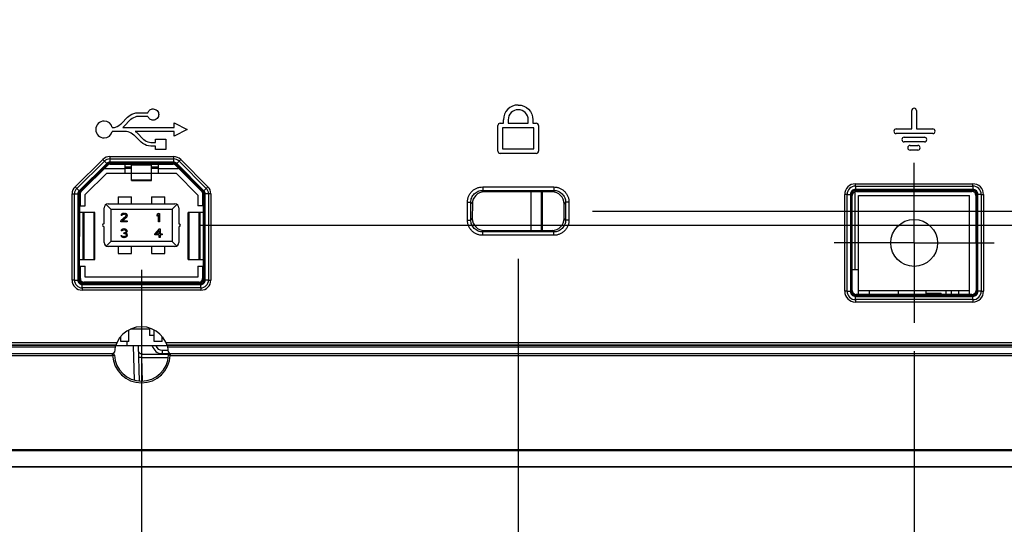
# Model space of a CAD drawing. Header units: inches. Extents: x 0 to 34, y 0 to 22.
# Tile 16 of 22: x 16.1 to 18.2, y 9.4 to 10.5. Entities that reach past the tile are written whole.
import ezdxf

# ---------------------------------------------------------------- set-up
doc = ezdxf.new("R2010")
doc.units = ezdxf.units.IN
doc.header["$LTSCALE"] = 1.87
doc.header["$MEASUREMENT"] = 0
doc.linetypes.add('CENTER', pattern=[0.6, 0.375, -0.075, 0.075, -0.075])
doc.layers.get('0').update_dxf_attribs({"linetype": 'CONTINUOUS'})
for name, color, linetype in [('02___PRT_ALL_AXES', 7, 'CONTINUOUS'), ('DIMENSIONS', 7, 'CONTINUOUS'), ('ECAD_611764_01_24_R_2_0603_PKO_', 7, 'CONTINUOUS'), ('ECAD_690173_01_94_DPK369_REV2', 7, 'CONTINUOUS'), ('ECAD_701699_01_69_SO8B_REV1', 7, 'CONTINUOUS'), ('ECAD_710199_01_20_SM1206_REV2', 7, 'CONTINUOUS'), ('ECAD_715793_01_24_C0402_REV2', 7, 'CONTINUOUS'), ('ECAD_716001_01_323_K336M50X16T_', 7, 'CONTINUOUS'), ('ECAD_716340_01_39_C_2_0603_PKO_', 7, 'CONTINUOUS'), ('ECAD_724799_01_35_OSC_4_SIT8208', 7, 'CONTINUOUS'), ('ECAD_733236_01_63_TR_3_SOT89_1_', 7, 'CONTINUOUS'), ('ECAD_733394_01_44_SOT23_REV1', 7, 'CONTINUOUS'), ('ECAD_745657_01_400_HSD2PK', 7, 'CONTINUOUS')]:
    doc.layers.add(name, color=color, linetype=linetype)
doc.styles.get("Standard").update_dxf_attribs({"font": 'txt', "width": 0.8})
doc.dimstyles.new('DIMSTYLE_1', dxfattribs={"dimtxt": 0.125, "dimasz": 0.18, "dimexe": 0.125, "dimexo": 0.0625, "dimgap": 0.09, "dimtad": 0, "dimtih": 1, "dimtoh": 1, "dimdec": 3, "dimlfac": 1.333333, "dimzin": 4, "dimdsep": 46, "dimtxsty": 'STANDARD', "dimblk": '_FILLED', "dimblk1": '_FILLED', "dimblk2": '_FILLED', "dimcen": 0.09, "dimadec": 0, "dimazin": 0, "dimtp": 0.001, "dimtm": 0.001, "dimtfac": 1, "dimtdec": 3, "dimtofl": 0, "dimtmove": 0, "dimatfit": 3, "dimldrblk": '_FILLED', "dimfxl": 1, "dimtolj": 1, "dimtzin": 4, "dimarcsym": 0})

# ---------------------------------------------------------------- blocks, each defined once
blk = doc.blocks.new('*D2')
at = {"layer": 'DIMENSIONS', "color": 2, "linetype": 'CONTINUOUS'}
for p, q in [((18.2757, 10.0331), (20.9948, 10.0331)), ((20.9948, 10.0331), (21.1148, 9.9132)), ((21.1148, 9.9132), (21.3441, 9.9132))]:
    blk.add_line(p, q, dxfattribs=at)
at = {"layer": 'DIMENSIONS', "color": 2, "linetype": 'CONTINUOUS', "insert": (21.4066, 9.9757), "char_height": 0.125, "width": 1.225, "attachment_point": 1, "line_spacing_factor": 0.9}
blk.add_mtext('.660{\\Ftxt.shx;\\W1.000000;\\H0.125000; }[16.77]', dxfattribs=at)
blk = doc.blocks.new('_FILLED')
at = {"color": 0, "linetype": 'BYBLOCK'}
blk.add_solid([(0, 0), (-1, 0.174), (-1, -0.174)], dxfattribs=at)
blk = doc.blocks.new('*D3')
at = {"layer": 'DIMENSIONS', "color": 2, "linetype": 'CONTINUOUS'}
blk.add_line((16.4595, 10.0722), (21.3441, 10.0722), dxfattribs=at)
at = {"layer": 'DIMENSIONS', "color": 2, "linetype": 'CONTINUOUS', "insert": (21.4066, 10.1347), "char_height": 0.125, "width": 1.225, "attachment_point": 1, "line_spacing_factor": 0.9}
blk.add_mtext('.712{\\Ftxt.shx;\\W1.000000;\\H0.125000; }[18.09]', dxfattribs=at)
blk = doc.blocks.new('*D4')
at = {"layer": 'DIMENSIONS', "color": 2, "linetype": 'CONTINUOUS'}
for p, q in [((20.9777, 10.1033), (21.0315, 10.2194)), ((21.0315, 10.2194), (21.3441, 10.2194)), ((17.3255, 10.1033), (20.9777, 10.1033))]:
    blk.add_line(p, q, dxfattribs=at)
at = {"layer": 'DIMENSIONS', "color": 2, "linetype": 'CONTINUOUS', "insert": (21.4066, 10.2819), "char_height": 0.125, "width": 1.225, "attachment_point": 1, "line_spacing_factor": 0.9}
blk.add_mtext('.754{\\Ftxt.shx;\\W1.000000;\\H0.125000; }[19.15]', dxfattribs=at)
blk = doc.blocks.new('*D10')
at = {"layer": 'DIMENSIONS', "color": 2, "linetype": 'CONTINUOUS'}
blk.add_line((18.0365, 9.7939), (18.0365, 8.7679), dxfattribs=at)
at = {"layer": 'DIMENSIONS', "color": 2, "linetype": 'CONTINUOUS', "insert": (17.974, 8.7054), "char_height": 0.125, "width": 1.325, "attachment_point": 3, "rotation": 90, "line_spacing_factor": 0.9}
blk.add_mtext('3.494{\\Ftxt.shx;\\W1.000000;\\H0.125000; }[88.73]', dxfattribs=at)
blk = doc.blocks.new('*D11')
at = {"layer": 'DIMENSIONS', "color": 2, "linetype": 'CONTINUOUS'}
blk.add_line((17.1616, 9.9982), (17.1616, 8.7679), dxfattribs=at)
at = {"layer": 'DIMENSIONS', "color": 2, "linetype": 'CONTINUOUS', "insert": (17.0991, 8.7054), "char_height": 0.125, "width": 1.425, "attachment_point": 3, "rotation": 90, "line_spacing_factor": 0.9}
blk.add_mtext('4.660{\\Ftxt.shx;\\W1.000000;\\H0.125000; }[118.36]', dxfattribs=at)
blk = doc.blocks.new('*D12')
at = {"layer": 'DIMENSIONS', "color": 2, "linetype": 'CONTINUOUS'}
blk.add_line((16.3291, 9.9739), (16.3291, 8.7679), dxfattribs=at)
at = {"layer": 'DIMENSIONS', "color": 2, "linetype": 'CONTINUOUS', "insert": (16.2666, 8.7054), "char_height": 0.125, "width": 1.425, "attachment_point": 3, "rotation": 90, "line_spacing_factor": 0.9}
blk.add_mtext('5.770{\\Ftxt.shx;\\W1.000000;\\H0.125000; }[146.56]', dxfattribs=at)
blk = doc.blocks.new('*D13')
at = {"layer": 'DIMENSIONS', "color": 2, "linetype": 'CONTINUOUS'}
blk.add_line((15.7591, 9.7831), (15.7591, 8.7679), dxfattribs=at)
at = {"layer": 'DIMENSIONS', "color": 2, "linetype": 'CONTINUOUS', "insert": (15.6966, 8.7054), "char_height": 0.125, "width": 1.425, "attachment_point": 3, "rotation": 90, "line_spacing_factor": 0.9}
blk.add_mtext('6.530{\\Ftxt.shx;\\W1.000000;\\H0.125000; }[165.86]', dxfattribs=at)
blk = doc.blocks.new('*D14')
at = {"layer": 'DIMENSIONS', "color": 2, "linetype": 'CONTINUOUS'}
blk.add_line((13.7229, 10.9522), (13.7229, 8.7679), dxfattribs=at)
at = {"layer": 'DIMENSIONS', "color": 2, "linetype": 'CONTINUOUS', "insert": (13.6604, 8.7054), "char_height": 0.125, "width": 1.425, "attachment_point": 3, "rotation": 90, "line_spacing_factor": 0.9}
blk.add_mtext('9.245{\\Ftxt.shx;\\W1.000000;\\H0.125000; }[234.82]', dxfattribs=at)

msp = doc.modelspace()

# ---------------------------------------------------------------- linework, layer by layer
at = {"color": 40, "linetype": 'CONTINUOUS'}
for p, q in [((16.29856, 10.31045), (16.30394, 10.31486)), ((16.30394, 10.31486), (16.308, 10.31712)), ((16.308, 10.31712), (16.31223, 10.31875)), ((16.31223, 10.31875), (16.3166, 10.32005)), ((16.3166, 10.32005), (16.32115, 10.32052)), ((16.32115, 10.32052), (16.32344, 10.32071)), ((16.32344, 10.32071), (16.34329, 10.32071)), ((18.03129, 10.285), (18.03129, 10.3252)), ((18.04171, 10.3252), (18.04171, 10.285)), ((16.2755, 10.29), (16.27939, 10.29226)), ((16.27939, 10.29226), (16.28298, 10.29504)), ((16.28298, 10.29504), (16.28477, 10.29651)), ((16.28477, 10.29651), (16.29856, 10.31045)), ((16.30441, 10.3046), (16.29061, 10.29082)), ((16.3059, 10.30575), (16.30441, 10.3046)), ((16.30864, 10.30786), (16.3059, 10.30575)), ((16.31157, 10.30964), (16.30864, 10.30786)), ((16.3148, 10.31095), (16.31157, 10.30964)), ((16.31824, 10.31193), (16.3148, 10.31095)), ((16.32162, 10.31242), (16.31824, 10.31193)), ((16.32344, 10.31257), (16.32162, 10.31242)), ((16.34329, 10.31257), (16.32344, 10.31257)), ((16.40122, 10.29811), (16.43014, 10.28365)), ((16.40122, 10.28772), (16.40122, 10.29811)), ((17.11657, 10.23589), (17.11657, 10.29213)), ((17.12178, 10.29734), (17.12906, 10.29734)), ((17.12905, 10.29734), (17.12905, 10.3051)), ((17.13947, 10.3051), (17.13947, 10.29734)), ((17.13947, 10.29734), (17.18374, 10.29734)), ((17.18374, 10.29734), (17.18374, 10.3051)), ((17.19415, 10.3051), (17.19415, 10.29734)), ((17.19416, 10.29734), (17.20147, 10.29734)), ((17.20668, 10.29213), (17.20668, 10.23589)), ((16.26466, 10.28772), (16.26945, 10.28772)), ((16.29436, 10.27945), (16.26466, 10.27945)), ((16.26945, 10.28772), (16.27145, 10.28838)), ((16.27145, 10.28838), (16.2755, 10.29)), ((16.2885, 10.28886), (16.2877, 10.28772)), ((16.2877, 10.28772), (16.40122, 10.28772)), ((16.29061, 10.29082), (16.2885, 10.28886)), ((16.2963, 10.27895), (16.29436, 10.27945)), ((16.2997, 10.27813), (16.2963, 10.27895)), ((16.30311, 10.277), (16.2997, 10.27813)), ((16.30637, 10.27538), (16.30311, 10.277)), ((16.30945, 10.27359), (16.30637, 10.27538)), ((16.31223, 10.27133), (16.30945, 10.27359)), ((16.31352, 10.27017), (16.31223, 10.27133)), ((16.327, 10.2567), (16.31352, 10.27017)), ((16.40122, 10.27945), (16.31519, 10.27945)), ((16.31519, 10.27945), (16.31774, 10.27749)), ((16.31774, 10.27749), (16.31935, 10.27602)), ((16.31935, 10.27602), (16.33268, 10.26254)), ((16.43014, 10.28365), (16.40122, 10.26919)), ((16.40122, 10.26919), (16.40122, 10.27945)), ((17.19626, 10.28692), (17.12698, 10.28692)), ((17.12698, 10.28692), (17.12698, 10.2411)), ((17.19626, 10.2411), (17.19626, 10.28692)), ((17.99713, 10.285), (18.03129, 10.285)), ((18.0777, 10.27458), (17.99713, 10.27458)), ((18.04172, 10.285), (18.0777, 10.285)), ((16.32861, 10.25524), (16.327, 10.2567)), ((16.3322, 10.25248), (16.32861, 10.25524)), ((16.33624, 10.2502), (16.3322, 10.25248)), ((16.33268, 10.26254), (16.33414, 10.2614)), ((16.33414, 10.2614), (16.3369, 10.2593)), ((16.34048, 10.24841), (16.33624, 10.2502)), ((16.3369, 10.2593), (16.33982, 10.25751)), ((16.33982, 10.25751), (16.34306, 10.25621)), ((16.34486, 10.24728), (16.34048, 10.24841)), ((16.34306, 10.25621), (16.34649, 10.25524)), ((16.34649, 10.25524), (16.34989, 10.25492)), ((16.34989, 10.25492), (16.35168, 10.25477)), ((16.35168, 10.25477), (16.35998, 10.25477)), ((16.35998, 10.2619), (16.38271, 10.2619)), ((16.35998, 10.25477), (16.35998, 10.2619)), ((16.38271, 10.2619), (16.38271, 10.23933)), ((18.01459, 10.26654), (18.05927, 10.26654)), ((18.05927, 10.25612), (18.01459, 10.25612)), ((18.02777, 10.24838), (18.04462, 10.24838)), ((16.34942, 10.24662), (16.34486, 10.24728)), ((16.35168, 10.24645), (16.34942, 10.24662)), ((16.35998, 10.24645), (16.35168, 10.24645)), ((16.35998, 10.23933), (16.35998, 10.24645)), ((16.38271, 10.23933), (16.35998, 10.23933)), ((17.20147, 10.23068), (17.12178, 10.23068)), ((17.12698, 10.2411), (17.19626, 10.2411)), ((18.04462, 10.23796), (18.02777, 10.23796))]:
    msp.add_line(p, q, dxfattribs=at)
at = {"color": 7, "linetype": 'CONTINUOUS'}
for p, q in [((16.18246, 10.15729), (16.24376, 10.21746)), ((16.18612, 10.15358), (16.2474, 10.21373)), ((16.2525, 10.20853), (16.19122, 10.14838)), ((16.25407, 10.20687), (16.19286, 10.14678)), ((16.19479, 10.14597), (16.25487, 10.20492)), ((16.24375, 10.21745), (16.2525, 10.20853)), ((16.25407, 10.20687), (16.2525, 10.20853)), ((16.25487, 10.20492), (16.25407, 10.20687)), ((16.25927, 10.2238), (16.40013, 10.2238)), ((16.25928, 10.2238), (16.25928, 10.2113)), ((16.25928, 10.21859), (16.40013, 10.21859)), ((16.40013, 10.2113), (16.25928, 10.2113)), ((16.25932, 10.20902), (16.25928, 10.2113)), ((16.40008, 10.20902), (16.25932, 10.20902)), ((16.26012, 10.20707), (16.25932, 10.20902)), ((16.26012, 10.20707), (16.39927, 10.20707)), ((16.29221, 10.20707), (16.29221, 10.18702)), ((16.30697, 10.17078), (16.30697, 10.20707)), ((16.30697, 10.20582), (16.35126, 10.20582)), ((16.35126, 10.17078), (16.35126, 10.20707)), ((16.36603, 10.20707), (16.36603, 10.18702)), ((16.39927, 10.20707), (16.40008, 10.20902)), ((16.40008, 10.20902), (16.40013, 10.2113)), ((16.40013, 10.2238), (16.40013, 10.2113)), ((16.40457, 10.20487), (16.40538, 10.20682)), ((16.40457, 10.20487), (16.4635, 10.14598)), ((16.40538, 10.20682), (16.40697, 10.20847)), ((16.46543, 10.14678), (16.40538, 10.20682)), ((16.4158, 10.2173), (16.40697, 10.20847)), ((16.46707, 10.14836), (16.40697, 10.20847)), ((16.41212, 10.21362), (16.47222, 10.15351)), ((16.41579, 10.21731), (16.47591, 10.15719)), ((16.25249, 10.18702), (16.20436, 10.13977)), ((16.24806, 10.1975), (16.29221, 10.1975)), ((16.25249, 10.18702), (16.40574, 10.18702)), ((16.30697, 10.20028), (16.29221, 10.20028)), ((16.29221, 10.19824), (16.30697, 10.19824)), ((16.36603, 10.20028), (16.35126, 10.20028)), ((16.35126, 10.19824), (16.36603, 10.19824)), ((16.36603, 10.1975), (16.41017, 10.1975)), ((16.45387, 10.13889), (16.40574, 10.18702)), ((16.35126, 10.17148), (16.30697, 10.17148)), ((16.30697, 10.17078), (16.35126, 10.17078)), ((17.90675, 10.16367), (18.16623, 10.16367)), ((17.90675, 10.15846), (17.90675, 10.16367)), ((18.16623, 10.15846), (18.16623, 10.16367)), ((16.17583, 9.95092), (16.17583, 10.14149)), ((16.17583, 10.14148), (16.18833, 10.14148)), ((16.18104, 9.95093), (16.18104, 10.14148)), ((16.18247, 10.1573), (16.19122, 10.14838)), ((16.18833, 10.14148), (16.18833, 9.95093)), ((16.19061, 10.14143), (16.18833, 10.14148)), ((16.19061, 10.14143), (16.19254, 10.14063)), ((16.19061, 10.14143), (16.19061, 9.95104)), ((16.19286, 10.14678), (16.19122, 10.14838)), ((16.19248, 9.95291), (16.19254, 10.14063)), ((16.19286, 10.14678), (16.19479, 10.14597)), ((16.19403, 10.11497), (16.19403, 10.14346)), ((16.20436, 10.11497), (16.20436, 10.13977)), ((16.4635, 10.14598), (16.46543, 10.14678)), ((16.4642, 10.14346), (16.4642, 10.11497)), ((16.46543, 10.14678), (16.46707, 10.14836)), ((16.46569, 10.14068), (16.46762, 10.14148)), ((16.46569, 10.14068), (16.46575, 9.95291)), ((16.47591, 10.1572), (16.46707, 10.14836)), ((16.46762, 10.14148), (16.46991, 10.14152)), ((16.46762, 9.95104), (16.46762, 10.14148)), ((16.4824, 10.14152), (16.46991, 10.14152)), ((16.46991, 9.95093), (16.46991, 10.14152)), ((16.47719, 10.14152), (16.47719, 9.95093)), ((16.4824, 10.14153), (16.4824, 9.95092)), ((17.0831, 10.15664), (17.24013, 10.15664)), ((17.0831, 10.15664), (17.0831, 10.14914)), ((17.0831, 10.14914), (17.24013, 10.14914)), ((17.0831, 10.14914), (17.0865, 10.14574)), ((17.23673, 10.14574), (17.0865, 10.14574)), ((17.24013, 10.14914), (17.23673, 10.14574)), ((17.24013, 10.15664), (17.24013, 10.14914)), ((17.88309, 9.92628), (17.88309, 10.14001)), ((17.8883, 10.14001), (17.88309, 10.14001)), ((17.8883, 10.14001), (17.89558, 10.14001)), ((17.8883, 9.92628), (17.8883, 10.14001)), ((17.89558, 10.14001), (17.89558, 9.92628)), ((17.89558, 10.14001), (17.89786, 10.1399)), ((17.89983, 10.13793), (17.89786, 10.1399)), ((17.89786, 10.1399), (17.89786, 9.92639)), ((17.90675, 10.15846), (18.16623, 10.15846)), ((17.90675, 10.15846), (17.90675, 10.15118)), ((18.16623, 10.15118), (17.90675, 10.15118)), ((17.90686, 10.14889), (17.90675, 10.15118)), ((18.16612, 10.14889), (17.90686, 10.14889)), ((17.90883, 10.14692), (17.90686, 10.14889)), ((17.90883, 10.14692), (18.16415, 10.14692)), ((18.16612, 10.14889), (18.16415, 10.14692)), ((18.16623, 10.15118), (18.16612, 10.14889)), ((18.16623, 10.15846), (18.16623, 10.15118)), ((18.17512, 10.1399), (18.17315, 10.13793)), ((18.1774, 10.14001), (18.17512, 10.1399)), ((18.17512, 9.92639), (18.17512, 10.1399)), ((18.18469, 10.14001), (18.1774, 10.14001)), ((18.1774, 9.92628), (18.1774, 10.14001)), ((18.18469, 10.14001), (18.18469, 9.92628)), ((18.18469, 10.14001), (18.1899, 10.14001)), ((18.1899, 10.14001), (18.1899, 9.92627)), ((16.25106, 10.11803), (16.2612, 10.10788)), ((16.2553, 10.1191), (16.40294, 10.1191)), ((16.27744, 10.13454), (16.30697, 10.13454)), ((16.27744, 10.13454), (16.27744, 10.1191)), ((16.30697, 10.1191), (16.30697, 10.13454)), ((16.35126, 10.13454), (16.38079, 10.13454)), ((16.35126, 10.13454), (16.35126, 10.1191)), ((16.38079, 10.1191), (16.38079, 10.13454)), ((16.40717, 10.11803), (16.39703, 10.10788)), ((16.45387, 10.13889), (16.45387, 10.11497)), ((17.04937, 10.12291), (17.05687, 10.12291)), ((17.04937, 10.08363), (17.04937, 10.12291)), ((17.05687, 10.12291), (17.06025, 10.11952)), ((17.05687, 10.08363), (17.05687, 10.12291)), ((17.06025, 10.11952), (17.06023, 10.087)), ((17.26636, 10.12291), (17.26298, 10.11952)), ((17.263, 10.087), (17.26298, 10.11952)), ((17.27386, 10.12291), (17.26636, 10.12291)), ((17.26636, 10.12291), (17.26636, 10.08363)), ((17.27386, 10.12291), (17.27386, 10.08363)), ((17.8997, 9.92823), (17.89983, 10.13793)), ((17.91387, 10.13814), (18.15912, 10.13814)), ((17.91387, 9.91923), (17.91387, 10.13814)), ((18.15912, 9.91923), (18.15912, 10.13814)), ((18.17315, 10.13793), (18.17328, 9.92823)), ((16.19253, 10.11497), (16.20436, 10.11497)), ((16.22606, 10.10021), (16.19253, 10.10021)), ((16.19973, 10.10021), (16.19973, 9.99686)), ((16.20139, 10.10021), (16.20139, 9.99686)), ((16.22454, 9.99686), (16.22454, 10.10021)), ((16.22606, 9.99686), (16.22606, 10.10021)), ((16.24644, 10.07555), (16.24644, 10.11025)), ((16.2612, 10.10788), (16.39703, 10.10788)), ((16.2612, 10.10788), (16.2612, 10.03643)), ((16.28584, 10.09723), (16.28426, 10.09562)), ((16.28741, 10.09803), (16.28584, 10.09723)), ((16.28662, 10.09522), (16.28781, 10.09602)), ((16.29017, 10.09843), (16.28741, 10.09803)), ((16.28781, 10.09602), (16.28977, 10.09642)), ((16.29135, 10.09642), (16.28977, 10.09642)), ((16.29017, 10.09843), (16.29174, 10.09843)), ((16.29135, 10.09642), (16.29332, 10.09602)), ((16.29411, 10.09803), (16.29174, 10.09843)), ((16.29332, 10.09602), (16.2945, 10.09522)), ((16.29568, 10.09723), (16.29411, 10.09803)), ((16.29725, 10.09562), (16.29568, 10.09723)), ((16.36641, 10.09843), (16.36404, 10.09562)), ((16.36641, 10.09843), (16.36877, 10.09843)), ((16.36877, 10.09843), (16.36877, 10.07954)), ((16.39703, 10.10788), (16.39703, 10.03643)), ((16.41179, 10.11025), (16.41179, 10.07555)), ((16.4657, 10.10021), (16.43217, 10.10021)), ((16.43217, 9.99686), (16.43217, 10.10021)), ((16.43369, 10.10021), (16.43369, 9.99686)), ((16.4657, 10.11497), (16.45387, 10.11497)), ((16.45684, 9.99686), (16.45684, 10.10021)), ((16.45851, 9.99686), (16.45851, 10.10021)), ((16.2945, 10.0916), (16.28348, 10.08155)), ((16.28348, 10.07954), (16.28348, 10.08155)), ((16.29765, 10.07954), (16.28348, 10.07954)), ((16.28426, 10.09562), (16.28387, 10.09401)), ((16.28584, 10.09401), (16.28387, 10.09401)), ((16.28584, 10.09401), (16.28662, 10.09522)), ((16.28662, 10.08155), (16.29647, 10.09039)), ((16.28662, 10.08155), (16.29765, 10.08155)), ((16.2945, 10.09522), (16.29529, 10.09401)), ((16.29529, 10.09321), (16.2945, 10.0916)), ((16.29529, 10.09321), (16.29529, 10.09401)), ((16.29647, 10.09039), (16.29725, 10.0916)), ((16.29765, 10.09401), (16.29725, 10.09562)), ((16.29725, 10.0916), (16.29765, 10.09321)), ((16.29765, 10.09401), (16.29765, 10.09321)), ((16.29765, 10.08155), (16.29765, 10.07954)), ((16.36404, 10.0924), (16.36404, 10.09562)), ((16.36404, 10.0924), (16.36641, 10.09522)), ((16.36641, 10.07954), (16.36641, 10.09522)), ((16.36877, 10.07954), (16.36641, 10.07954)), ((17.04937, 10.08363), (17.05687, 10.08363)), ((17.05687, 10.08363), (17.06023, 10.087)), ((17.26636, 10.08363), (17.263, 10.087)), ((17.27386, 10.08363), (17.26636, 10.08363)), ((16.24644, 10.03406), (16.24644, 10.06876)), ((16.28426, 10.06122), (16.28387, 10.05961)), ((16.28584, 10.05961), (16.28387, 10.05961)), ((16.28584, 10.06283), (16.28426, 10.06122)), ((16.28741, 10.06363), (16.28584, 10.06283)), ((16.28584, 10.05961), (16.28662, 10.06082)), ((16.28662, 10.06082), (16.28781, 10.06162)), ((16.29017, 10.06403), (16.28741, 10.06363)), ((16.28781, 10.06162), (16.28977, 10.06202)), ((16.29135, 10.06202), (16.28977, 10.06202)), ((16.28977, 10.05559), (16.29135, 10.05559)), ((16.28977, 10.05398), (16.28977, 10.05559)), ((16.29135, 10.05398), (16.28977, 10.05398)), ((16.29017, 10.06403), (16.29096, 10.06403)), ((16.29371, 10.06363), (16.29096, 10.06403)), ((16.29135, 10.06202), (16.29332, 10.06162)), ((16.29371, 10.0564), (16.29135, 10.05559)), ((16.29135, 10.05398), (16.29371, 10.05358)), ((16.29332, 10.06162), (16.2945, 10.06082)), ((16.29529, 10.06283), (16.29371, 10.06363)), ((16.2945, 10.0572), (16.29371, 10.0564)), ((16.29371, 10.05358), (16.29489, 10.05278)), ((16.2945, 10.06082), (16.29529, 10.05961)), ((16.29529, 10.05881), (16.2945, 10.0572)), ((16.2945, 10.05479), (16.29607, 10.05599)), ((16.29647, 10.05398), (16.2945, 10.05479)), ((16.29489, 10.05278), (16.29568, 10.05117)), ((16.29686, 10.06122), (16.29529, 10.06283)), ((16.29529, 10.05881), (16.29529, 10.05961)), ((16.29607, 10.05599), (16.29686, 10.0572)), ((16.29725, 10.05278), (16.29647, 10.05398)), ((16.29725, 10.05961), (16.29686, 10.06122)), ((16.29686, 10.0572), (16.29725, 10.05881)), ((16.29725, 10.05961), (16.29725, 10.05881)), ((16.29765, 10.05117), (16.29725, 10.05278)), ((16.36816, 10.06403), (16.35871, 10.05318)), ((16.35871, 10.05077), (16.35871, 10.05318)), ((16.36147, 10.05318), (16.36816, 10.06082)), ((16.36147, 10.05318), (16.36816, 10.05318)), ((16.36816, 10.06403), (16.37052, 10.06403)), ((16.36816, 10.05318), (16.36816, 10.06082)), ((16.37052, 10.06403), (16.37052, 10.05318)), ((16.37052, 10.05318), (16.37446, 10.05318)), ((16.37446, 10.05318), (16.37446, 10.05077)), ((16.41179, 10.06876), (16.41179, 10.03406)), ((17.0831, 10.0574), (17.08645, 10.06075)), ((17.24013, 10.0574), (17.0831, 10.0574)), ((17.0831, 10.0499), (17.0831, 10.0574)), ((17.08645, 10.06075), (17.23678, 10.06075)), ((17.24013, 10.0574), (17.23678, 10.06075)), ((17.24013, 10.0499), (17.24013, 10.0574)), ((16.25106, 10.02628), (16.2612, 10.03643)), ((16.39703, 10.03643), (16.2612, 10.03643)), ((16.28348, 10.04956), (16.28544, 10.04956)), ((16.28348, 10.04956), (16.28387, 10.04835)), ((16.28387, 10.04835), (16.28466, 10.04715)), ((16.28466, 10.04715), (16.28584, 10.04634)), ((16.28584, 10.04876), (16.28544, 10.04956)), ((16.28662, 10.04795), (16.28584, 10.04876)), ((16.28584, 10.04634), (16.28741, 10.04554)), ((16.28741, 10.04755), (16.28662, 10.04795)), ((16.28938, 10.04715), (16.28741, 10.04755)), ((16.28741, 10.04554), (16.28899, 10.04514)), ((16.29214, 10.04514), (16.28899, 10.04514)), ((16.28938, 10.04715), (16.29174, 10.04715)), ((16.29371, 10.04755), (16.29174, 10.04715)), ((16.29214, 10.04514), (16.29371, 10.04554)), ((16.2945, 10.04795), (16.29371, 10.04755)), ((16.29371, 10.04554), (16.29529, 10.04634)), ((16.29529, 10.04876), (16.2945, 10.04795)), ((16.29568, 10.04956), (16.29529, 10.04876)), ((16.29529, 10.04634), (16.29647, 10.04715)), ((16.29568, 10.04956), (16.29568, 10.05117)), ((16.29647, 10.04715), (16.29725, 10.04835)), ((16.29725, 10.04835), (16.29765, 10.04956)), ((16.29765, 10.05117), (16.29765, 10.04956)), ((16.36816, 10.05077), (16.35871, 10.05077)), ((16.36816, 10.04514), (16.36816, 10.05077)), ((16.37052, 10.04514), (16.36816, 10.04514)), ((16.37446, 10.05077), (16.37052, 10.05077)), ((16.37052, 10.05077), (16.37052, 10.04514)), ((16.40717, 10.02628), (16.39703, 10.03643)), ((17.24013, 10.0499), (17.0831, 10.0499)), ((16.40294, 10.02521), (16.2553, 10.02521)), ((16.27744, 10.02521), (16.27744, 10.00977)), ((16.27744, 10.00977), (16.30697, 10.00977)), ((16.30697, 10.00977), (16.30697, 10.02521)), ((16.35126, 10.02521), (16.35126, 10.00977)), ((16.35126, 10.00977), (16.38079, 10.00977)), ((16.38079, 10.00977), (16.38079, 10.02521)), ((16.1925, 9.99686), (16.22606, 9.99686)), ((16.43217, 9.99686), (16.46574, 9.99686)), ((16.19249, 9.9821), (16.20436, 9.9821)), ((16.19403, 9.95419), (16.19403, 9.9821)), ((16.20436, 9.95729), (16.20436, 9.9821)), ((16.45387, 9.9821), (16.46574, 9.9821)), ((16.45387, 9.9821), (16.45387, 9.95729)), ((16.4642, 9.9821), (16.4642, 9.95419)), ((16.18104, 9.95093), (16.17583, 9.95092)), ((16.18104, 9.95093), (16.18833, 9.95093)), ((16.18833, 9.95093), (16.19061, 9.95104)), ((16.19248, 9.95291), (16.19061, 9.95104)), ((16.19998, 9.94541), (16.19811, 9.94354)), ((16.45826, 9.94541), (16.19998, 9.94541)), ((16.45682, 9.94681), (16.20141, 9.94681)), ((16.45387, 9.95729), (16.20436, 9.95729)), ((16.45826, 9.94541), (16.46013, 9.94354)), ((16.46575, 9.95291), (16.46762, 9.95104)), ((16.46991, 9.95093), (16.46762, 9.95104)), ((16.47719, 9.95093), (16.46991, 9.95093)), ((16.47719, 9.95093), (16.4824, 9.95092)), ((16.198, 9.93397), (16.19799, 9.92876)), ((16.46024, 9.92876), (16.19799, 9.92876)), ((16.198, 9.94126), (16.19811, 9.94354)), ((16.198, 9.94126), (16.46023, 9.94126)), ((16.198, 9.93397), (16.198, 9.94126)), ((16.46023, 9.93397), (16.198, 9.93397)), ((16.19811, 9.94354), (16.46013, 9.94354)), ((16.46023, 9.94126), (16.46013, 9.94354)), ((16.46023, 9.93397), (16.46023, 9.94126)), ((16.46023, 9.93397), (16.46024, 9.92876)), ((17.8883, 9.92628), (17.88309, 9.92628)), ((17.8883, 9.92628), (17.89558, 9.92628)), ((17.89786, 9.92639), (17.89558, 9.92628)), ((17.8997, 9.92823), (17.89786, 9.92639)), ((17.91387, 9.92814), (18.15912, 9.92814)), ((17.93787, 9.91923), (17.93787, 9.92814)), ((18.13512, 9.91923), (18.13512, 9.92814)), ((18.17328, 9.92823), (18.17512, 9.92639)), ((18.1774, 9.92628), (18.17512, 9.92639)), ((18.18469, 9.92628), (18.1774, 9.92628)), ((18.18469, 9.92628), (18.1899, 9.92627)), ((17.90675, 9.91511), (17.90686, 9.91739)), ((17.90675, 9.91511), (18.16623, 9.91511)), ((17.90675, 9.90782), (17.90675, 9.91511)), ((18.16623, 9.90782), (17.90675, 9.90782)), ((17.90675, 9.90782), (17.90675, 9.90261)), ((18.16623, 9.90261), (17.90675, 9.90261)), ((17.90869, 9.91923), (17.90686, 9.91739)), ((17.90686, 9.91739), (18.16612, 9.91739)), ((18.16429, 9.91923), (17.90869, 9.91923)), ((18.16429, 9.91923), (18.16612, 9.91739)), ((18.16612, 9.91739), (18.16623, 9.91511)), ((18.16623, 9.90782), (18.16623, 9.91511)), ((18.16623, 9.90782), (18.16623, 9.90261)), ((16.30106, 9.81527), (16.30106, 9.84092)), ((16.35717, 9.81527), (16.35717, 9.84092)), ((13.15662, 9.81307), (16.27465, 9.81307)), ((16.28335, 9.81527), (16.28335, 9.82668)), ((16.30106, 9.81527), (16.28335, 9.81527)), ((16.37488, 9.81527), (16.35717, 9.81527)), ((16.37488, 9.81527), (16.37488, 9.82668)), ((16.38358, 9.81307), (20.65662, 9.81307)), ((13.16168, 9.80782), (16.27252, 9.80782)), ((13.17025, 9.80752), (16.27242, 9.80752)), ((13.17387, 9.80377), (16.27126, 9.80377)), ((16.3105, 9.80589), (16.31288, 9.73014)), ((16.32174, 9.80589), (16.32419, 9.7281)), ((16.37495, 9.79601), (16.38856, 9.79601)), ((16.37495, 9.79601), (16.37495, 9.78864)), ((16.38571, 9.80782), (20.65155, 9.80782)), ((16.38582, 9.80752), (20.64299, 9.80752)), ((16.38698, 9.80377), (20.63937, 9.80377)), ((13.15668, 9.78483), (16.26542, 9.78483)), ((13.16043, 9.78864), (16.26542, 9.78864)), ((16.26542, 9.78483), (16.26542, 9.78864)), ((16.26542, 9.78483), (16.26917, 9.78507)), ((16.33006, 9.77993), (16.32256, 9.77993)), ((16.32955, 9.78864), (16.32955, 9.78714)), ((16.32955, 9.78714), (16.38981, 9.78714)), ((16.33006, 9.77993), (16.32964, 9.78714)), ((16.33006, 9.77993), (16.38859, 9.77993)), ((16.33169, 9.72796), (16.33006, 9.77993)), ((16.37495, 9.78864), (16.39271, 9.78864)), ((16.39281, 9.78483), (16.38906, 9.78507)), ((16.39281, 9.78864), (20.6528, 9.78864)), ((16.39281, 9.78864), (16.39281, 9.78483)), ((16.39281, 9.78483), (20.65655, 9.78483)), ((13.16032, 9.57664), (20.65292, 9.57664)), ((13.45662, 9.57455), (20.35662, 9.57455)), ((20.61351, 9.53792), (13.19972, 9.53792)), ((20.35662, 9.53878), (13.45662, 9.53878))]:
    msp.add_line(p, q, dxfattribs=at)
at = {"color": 40, "linetype": 'CONTINUOUS'}
for centre, radius, start, end in [((17.16164, 10.30506), 0.0326, 90.04135, 179.922), ((18.0365, 10.32521), 0.0052, 89.96221, 180.03779), ((18.0365, 10.32521), 0.00521, 359.96954, 90.03046), ((16.24659, 10.28359), 0.01856, 89.97908, 180.03699), ((16.24659, 10.28362), 0.01854, 12.78177, 89.96875), ((17.12177, 10.29214), 0.0052, 89.96221, 180.03779), ((17.20147, 10.29214), 0.00521, 359.96954, 90.03046), ((16.2466, 10.28359), 0.01857, 180.02943, 269.98664), ((16.24657, 10.28357), 0.01855, 270.07976, 347.16972), ((17.99713, 10.2798), 0.0052, 89.96221, 180.03779), ((17.99713, 10.27979), 0.00521, 179.96954, 270.03046), ((18.0777, 10.2798), 0.0052, 359.96221, 90.03779), ((18.0777, 10.27979), 0.00521, 269.96954, 0.03046), ((18.01458, 10.26133), 0.00521, 89.97688, 180.02312), ((18.01458, 10.26133), 0.00521, 179.96954, 270.03046), ((18.02777, 10.24318), 0.0052, 89.96221, 180.03779), ((18.04462, 10.24318), 0.0052, 359.96221, 90.03779), ((18.05927, 10.26133), 0.00521, 359.96954, 90.03046), ((18.05927, 10.26133), 0.0052, 269.96221, 0.03779), ((17.12177, 10.23589), 0.0052, 179.96221, 270.03779), ((17.20147, 10.23589), 0.00521, 269.96954, 0.03046), ((18.02777, 10.24317), 0.0052, 179.96221, 270.03779), ((18.04462, 10.24317), 0.0052, 269.96221, 0.03779)]:
    msp.add_arc(centre, radius, start, end, dxfattribs=at)
at = {"color": 7, "linetype": 'CONTINUOUS'}
for centre, radius, start, end in [((16.25931, 10.20155), 0.02224, 90.10401, 134.36513), ((16.25927, 10.20165), 0.01694, 89.97333, 134.49471), ((16.25928, 10.20163), 0.00968, 90.00097, 134.46678), ((16.25931, 10.20154), 0.00748, 89.944, 134.52575), ((16.40009, 10.20154), 0.00748, 44.94322, 90.05897), ((16.40009, 10.20155), 0.02224, 45.10534, 89.89572), ((16.40013, 10.20165), 0.01694, 44.97293, 90.02721), ((16.40013, 10.20163), 0.00968, 45.00093, 89.99895), ((16.24806, 10.19012), 0.00738, 90, 96.34443), ((16.41017, 10.19012), 0.00738, 73.53186, 90), ((17.90682, 10.13993), 0.02374, 90.18323, 179.81088), ((18.16616, 10.13993), 0.02374, 0.18912, 89.81677), ((16.19808, 10.14145), 0.02224, 134.57405, 179.89277), ((16.19798, 10.14149), 0.01694, 134.44044, 180.02727), ((16.198, 10.14148), 0.00968, 134.46917, 179.99886), ((16.19809, 10.14144), 0.00748, 134.40962, 180.06009), ((16.20141, 10.14346), 0.00738, 164.40395, 180), ((16.45682, 10.14346), 0.00738, 0, 16.27857), ((16.46014, 10.14149), 0.00748, 359.94311, 45.05883), ((16.46023, 10.14152), 0.00968, 0.00093, 44.99895), ((16.46025, 10.14153), 0.01694, 359.97293, 45.02721), ((16.46016, 10.14149), 0.02224, 0.10534, 44.89573), ((17.90673, 10.14003), 0.01843, 89.92721, 180.07277), ((17.90676, 10.14001), 0.01117, 135.02552, 180.01631), ((17.90684, 10.13992), 0.00898, 135.03478, 180.14639), ((17.90675, 10.14), 0.01117, 89.98361, 134.9896), ((17.90684, 10.13992), 0.00898, 89.85315, 134.98145), ((18.16615, 10.13992), 0.00898, 45.02132, 90.14797), ((18.16625, 10.14003), 0.01843, 359.92721, 90.07282), ((18.16623, 10.14), 0.01118, 45.01424, 90.01559), ((18.16614, 10.13992), 0.00898, 359.85317, 44.96787), ((18.16623, 10.14001), 0.01117, 359.98357, 44.97728), ((16.2553, 10.11025), 0.00886, 90, 180), ((16.40294, 10.11025), 0.00886, 0, 90), ((16.24644, 10.07215), 0.0034, 90, 270), ((16.41179, 10.07215), 0.0034, 270, 90), ((16.2553, 10.03406), 0.00886, 180, 270), ((16.40294, 10.03406), 0.00886, 270, 360), ((16.19807, 9.951), 0.02224, 180.2156, 269.79279), ((16.19798, 9.95091), 0.01694, 179.92219, 270.07786), ((16.198, 9.95093), 0.00968, 179.97959, 224.98245), ((16.19809, 9.95101), 0.00748, 179.8259, 224.97225), ((16.198, 9.95093), 0.00968, 225.02297, 270.0209), ((16.19808, 9.95102), 0.00748, 225.03401, 270.17432), ((16.20141, 9.95419), 0.00738, 180, 270), ((16.45682, 9.95419), 0.00738, 270, 360), ((16.46015, 9.95102), 0.00748, 269.82595, 314.97225), ((16.46026, 9.95091), 0.01694, 269.92215, 0.07791), ((16.46024, 9.95093), 0.00968, 269.97957, 314.98248), ((16.46016, 9.951), 0.02224, 270.21542, 359.7927), ((16.46014, 9.95101), 0.00748, 315.034, 0.17592), ((16.46023, 9.95093), 0.00967, 315.02241, 0.02133), ((17.90682, 9.92635), 0.02374, 180.18322, 269.81086), ((17.90673, 9.92626), 0.01843, 179.92721, 270.07277), ((17.90676, 9.92628), 0.01117, 179.98361, 224.98961), ((17.90684, 9.92636), 0.00898, 179.85315, 224.98145), ((18.16625, 9.92626), 0.01843, 269.9272, 0.07278), ((18.16616, 9.92635), 0.02374, 270.18313, 359.81099), ((18.16614, 9.92636), 0.00898, 315.03479, 0.14641), ((18.16623, 9.92628), 0.01117, 315.02552, 0.01633), ((17.90675, 9.92628), 0.01117, 225.02551, 270.0163), ((17.90684, 9.92637), 0.00898, 225.03478, 270.14643), ((18.16615, 9.92637), 0.00898, 269.85319, 314.98145), ((18.16623, 9.92628), 0.01117, 269.98361, 314.9896), ((16.32912, 9.78789), 0.06, 4.04777, 175.95223), ((16.26553, 9.79239), 0.00375, 270, 355.95223), ((16.32955, 9.79614), 0.0075, 185.28434, 270), ((16.37495, 9.81114), 0.0225, 193.49591, 270), ((16.37495, 9.81101), 0.015, 199.95898, 269.99983), ((16.39271, 9.79239), 0.00375, 184.04777, 270), ((16.26542, 9.78489), 0.00375, 2.71003, 90), ((16.32912, 9.78784), 0.06376, 182.71005, 357.28995), ((16.32912, 9.78791), 0.06001, 182.71003, 357.28997), ((16.39281, 9.78489), 0.00375, 90, 177.28997)]:
    msp.add_arc(centre, radius, start, end, dxfattribs=at)
for centre, major_axis, ratio, start_param, end_param in [((16.26012, 10.19957), (-0.00384, 0.00645), 0.999575, -0.536484, 0.2391284), ((16.39927, 10.19957), (0.00387, 0.00643), 0.9995719, -0.2428527, 0.5420408), ((16.20004, 10.14062), (0.00741, -0.00119), 0.9993374, 2.5056818, 3.2998563), ((16.45819, 10.14068), (0.00742, 0.00115), 0.9993383, -0.1532385, 0.631655), ((17.08652, 10.11949), (0.02427, -0.01005), 0.9991394, 1.9637999, 3.5333783), ((17.23671, 10.11949), (0.02427, 0.01005), 0.9991394, -0.3917856, 1.1777928), ((17.90884, 10.13792), (0.00832, -0.00345), 0.9991394, 1.9637999, 3.5333783), ((18.16415, 10.13792), (0.00832, 0.00345), 0.9991394, -0.3917856, 1.1777928), ((17.0865, 10.08703), (0.01538, 0.02133), 0.9980752, -4.0874399, -2.5178615), ((17.23673, 10.08703), (-0.01538, 0.02133), 0.9980752, -3.7653238, -2.1957454), ((16.19999, 9.95292), (0.00476, 0.00581), 0.9984483, -4.0251733, -2.455595), ((16.45824, 9.95292), (-0.00476, 0.00581), 0.9984483, -3.8275903, -2.258012), ((17.90871, 9.92824), (0.00527, 0.00731), 0.9980752, -4.0874399, -2.5178615), ((18.16427, 9.92824), (-0.00527, 0.00731), 0.9980752, -3.7653238, -2.1957454)]:
    msp.add_ellipse(centre, major_axis=major_axis, ratio=ratio, start_param=start_param, end_param=end_param, dxfattribs=at)
at = {"color": 40, "linetype": 'CONTINUOUS'}
for points, knots in [([(17.16162, 10.33765), (17.16992, 10.33765), (17.18719, 10.33068), (17.19415, 10.3134), (17.19415, 10.3051)], [0, 0, 0, 0, 0.4998615, 1, 1, 1, 1]), ([(16.34329, 10.32071), (16.34411, 10.32304), (16.34727, 10.32737), (16.3524, 10.32902), (16.35492, 10.32902)], [0, 0, 0, 0, 0.4953689, 1, 1, 1, 1]), ([(16.35492, 10.32902), (16.35809, 10.32902), (16.36467, 10.32637), (16.36732, 10.31979), (16.36732, 10.31663)], [0, 0, 0, 0, 0.5000742, 1, 1, 1, 1]), ([(16.36732, 10.31663), (16.36732, 10.31347), (16.36467, 10.30689), (16.35808, 10.30427), (16.35492, 10.30427)], [0, 0, 0, 0, 0.4997234, 1, 1, 1, 1]), ([(17.16162, 10.32724), (17.15597, 10.32724), (17.14421, 10.32251), (17.13947, 10.31075), (17.13947, 10.3051)], [0, 0, 0, 0, 0.5001584, 1, 1, 1, 1]), ([(17.18374, 10.3051), (17.18374, 10.31075), (17.17901, 10.3225), (17.16726, 10.32724), (17.16162, 10.32724)], [0, 0, 0, 0, 0.5001585, 1, 1, 1, 1]), ([(16.35492, 10.30427), (16.3524, 10.30427), (16.34727, 10.3059), (16.3441, 10.31023), (16.34329, 10.31257)], [0, 0, 0, 0, 0.5049898, 1, 1, 1, 1])]:
    msp.add_open_spline(points, degree=3, knots=knots, dxfattribs=at)
at = {"color": 7, "linetype": 'CONTINUOUS'}
for points, knots in [([(17.04937, 10.12291), (17.04937, 10.12511), (17.04981, 10.12953), (17.05174, 10.1359), (17.05487, 10.14177), (17.0591, 10.14691), (17.06424, 10.15113), (17.07011, 10.15427), (17.07648, 10.1562), (17.0809, 10.15664), (17.0831, 10.15664)], [0, 0, 0, 0, 0.1250009, 0.2500001, 0.3749999, 0.4999997, 0.6249995, 0.7499992, 0.8749984, 1, 1, 1, 1]), ([(17.05687, 10.12291), (17.05687, 10.12462), (17.05721, 10.12806), (17.05871, 10.13301), (17.06114, 10.13758), (17.06443, 10.14158), (17.06843, 10.14487), (17.073, 10.1473), (17.07795, 10.1488), (17.08139, 10.14914), (17.0831, 10.14914)], [0, 0, 0, 0, 0.1249984, 0.2499971, 0.374998, 0.4999997, 0.6250015, 0.7500023, 0.875001, 1, 1, 1, 1]), ([(17.24013, 10.15664), (17.24233, 10.15664), (17.24675, 10.1562), (17.25312, 10.15427), (17.25899, 10.15113), (17.26414, 10.14691), (17.26836, 10.14177), (17.27149, 10.1359), (17.27342, 10.12953), (17.27386, 10.12511), (17.27386, 10.12291)], [0, 0, 0, 0, 0.1250009, 0.2500001, 0.3749999, 0.4999997, 0.6249995, 0.7499992, 0.8749984, 1, 1, 1, 1]), ([(17.24013, 10.14914), (17.24184, 10.14914), (17.24528, 10.1488), (17.25024, 10.1473), (17.2548, 10.14487), (17.25881, 10.14158), (17.26209, 10.13758), (17.26453, 10.13301), (17.26603, 10.12806), (17.26636, 10.12462), (17.26636, 10.12291)], [0, 0, 0, 0, 0.1249984, 0.2499971, 0.374998, 0.4999997, 0.6250015, 0.7500023, 0.875001, 1, 1, 1, 1]), ([(17.0831, 10.0499), (17.0809, 10.0499), (17.07648, 10.05033), (17.07011, 10.05227), (17.06424, 10.0554), (17.0591, 10.05962), (17.05487, 10.06477), (17.05174, 10.07064), (17.04981, 10.07701), (17.04937, 10.08143), (17.04937, 10.08363)], [0, 0, 0, 0, 0.1250009, 0.2500001, 0.3749999, 0.4999997, 0.6249995, 0.7499992, 0.8749984, 1, 1, 1, 1]), ([(17.0831, 10.0574), (17.08139, 10.0574), (17.07795, 10.05773), (17.073, 10.05923), (17.06843, 10.06167), (17.06443, 10.06495), (17.06114, 10.06896), (17.05871, 10.07352), (17.05721, 10.07848), (17.05687, 10.08192), (17.05687, 10.08363)], [0, 0, 0, 0, 0.1249984, 0.2499971, 0.374998, 0.4999997, 0.6250015, 0.7500023, 0.875001, 1, 1, 1, 1]), ([(17.27386, 10.08363), (17.27386, 10.08143), (17.27342, 10.07701), (17.27149, 10.07064), (17.26836, 10.06477), (17.26414, 10.05962), (17.25899, 10.0554), (17.25312, 10.05227), (17.24675, 10.05033), (17.24233, 10.0499), (17.24013, 10.0499)], [0, 0, 0, 0, 0.1250009, 0.2500001, 0.3749999, 0.4999997, 0.6249995, 0.7499992, 0.8749984, 1, 1, 1, 1]), ([(17.26636, 10.08363), (17.26636, 10.08191), (17.26603, 10.07848), (17.26453, 10.07352), (17.26209, 10.06896), (17.25881, 10.06495), (17.2548, 10.06167), (17.25024, 10.05923), (17.24528, 10.05773), (17.24184, 10.0574), (17.24013, 10.0574)], [0, 0, 0, 0, 0.1249984, 0.2499971, 0.374998, 0.4999997, 0.6250015, 0.7500023, 0.875001, 1, 1, 1, 1])]:
    msp.add_open_spline(points, degree=3, knots=knots, dxfattribs=at)
at = {"layer": '02___PRT_ALL_AXES', "color": 7, "linetype": 'CENTER'}
for q in [(18.03649, 10.20989), (17.85974, 10.03314), (18.21324, 10.03314), (18.03649, 9.85639)]:
    msp.add_line((18.03649, 10.03314), q, dxfattribs=at)
at = {"layer": '02___PRT_ALL_AXES', "color": 7, "linetype": 'CONTINUOUS'}
msp.add_circle((18.03649, 10.03314), 0.05175, dxfattribs=at)
at = {"layer": 'ECAD_611764_01_24_R_2_0603_PKO_', "color": 7, "linetype": 'CONTINUOUS'}
for p in [(18.07064, 9.92214), (18.09612, 9.91923)]:
    msp.add_line(p, (18.09612, 9.92214), dxfattribs=at)
at = {"layer": 'ECAD_690173_01_94_DPK369_REV2', "color": 7, "linetype": 'CONTINUOUS'}
for p, q in [((17.89973, 9.97464), (17.91387, 9.97464)), ((18.00199, 9.91923), (18.00199, 9.92814))]:
    msp.add_line(p, q, dxfattribs=at)
at = {"layer": 'ECAD_701699_01_69_SO8B_REV1', "color": 7, "linetype": 'CONTINUOUS'}
for p, q in [((16.29649, 9.81527), (16.29649, 9.80589)), ((16.38635, 9.80589), (16.27188, 9.80589))]:
    msp.add_line(p, q, dxfattribs=at)
at = {"layer": 'ECAD_710199_01_20_SM1206_REV2', "color": 7, "linetype": 'CONTINUOUS'}
for p, q in [((16.34712, 9.84264), (16.30511, 9.84264)), ((16.31127, 9.84518), (16.31127, 9.84264))]:
    msp.add_line(p, q, dxfattribs=at)
at = {"layer": 'ECAD_715793_01_24_C0402_REV2', "color": 7, "linetype": 'CONTINUOUS'}
for p in [(18.06305, 9.92214), (18.07064, 9.91923)]:
    msp.add_line(p, (18.07064, 9.92214), dxfattribs=at)
at = {"layer": 'ECAD_716001_01_323_K336M50X16T_', "color": 7, "linetype": 'CONTINUOUS'}
for p, q in [((17.18997, 10.06075), (17.18997, 10.14574)), ((17.21328, 10.06075), (17.21328, 10.14574)), ((17.21553, 10.06075), (17.21553, 10.14574))]:
    msp.add_line(p, q, dxfattribs=at)
at = {"layer": 'ECAD_716340_01_39_C_2_0603_PKO_', "color": 7, "linetype": 'CONTINUOUS'}
for p in [(16.34712, 9.84513), (16.35717, 9.82839)]:
    msp.add_line(p, (16.34712, 9.82839), dxfattribs=at)
at = {"layer": 'ECAD_724799_01_35_OSC_4_SIT8208', "color": 7, "linetype": 'CONTINUOUS'}
msp.add_line((18.06305, 9.91923), (18.06305, 9.92814), dxfattribs=at)
at = {"layer": 'ECAD_733236_01_63_TR_3_SOT89_1_', "color": 7, "linetype": 'CONTINUOUS'}
for p, q in [((18.10759, 9.91923), (18.10759, 9.92814)), ((18.11911, 9.91923), (18.11911, 9.92814))]:
    msp.add_line(p, q, dxfattribs=at)
at = {"layer": 'ECAD_733394_01_44_SOT23_REV1', "color": 7, "linetype": 'CONTINUOUS'}
for p in [(16.37562, 9.82579), (16.37654, 9.82464)]:
    msp.add_line(p, (16.37562, 9.82464), dxfattribs=at)
at = {"layer": 'ECAD_745657_01_400_HSD2PK', "color": 7, "linetype": 'CONTINUOUS'}
msp.add_line((17.90637, 9.97464), (17.90637, 10.14658), dxfattribs=at)

# ---------------------------------------------------------------- dimensions: what is measured, and where the dimension line sits
at = {"layer": 'DIMENSIONS', "color": 2, "linetype": 'CONTINUOUS'}
for feature_location, offset, dtype, origin, picture, middle in [((13.72287, 10.95219), (0, -2.18427), 1, (20.65662, 11.01469), '*D14', (13.72287, 7.99292)), ((17.32549, 10.10326), (4.01863, 0.1161), 0, (17.26299, 9.53792), '*D4', (22.01912, 10.21936)), ((16.45953, 10.07215), (4.88459, 0), 0, (16.39703, 9.53792), '*D3', (22.01912, 10.07215)), ((17.16162, 9.99825), (0, -1.23033), 1, (20.65662, 10.06075), '*D11', (17.16162, 7.99292)), ((16.32912, 9.97393), (0, -1.20601), 1, (20.65662, 10.03643), '*D12', (16.32912, 7.99292)), ((18.27574, 10.03314), (3.06837, -0.1199), 0, (18.21324, 9.53792), '*D2', (22.01912, 9.91325)), ((15.75912, 9.78308), (0, -1.01516), 1, (20.65662, 9.84558), '*D13', (15.75912, 7.99292)), ((18.0364912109, 9.793893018), (0, -1.025975), 1, (20.6566162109, 9.856393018), '*D10', (18.0364912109, 8.042918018))]:
    dim = msp.add_ordinate_dim(feature_location=feature_location, offset=offset, dtype=dtype, origin=origin, dimstyle='DIMSTYLE_1', override={"dimtad": 1, "dimtih": 0, "dimtoh": 0}, dxfattribs=at)
    dim.commit()
    dim.dimension.update_dxf_attribs({"geometry": picture, "text_midpoint": middle})

doc.saveas('drawing.dxf')
